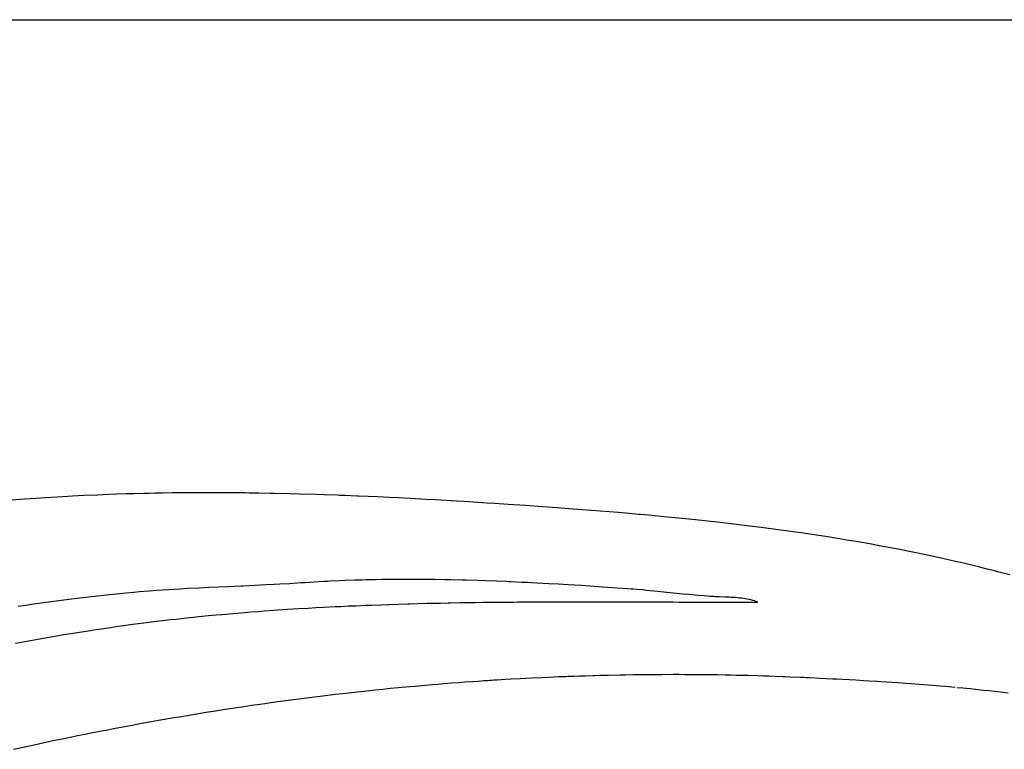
# Model space of a CAD drawing. Header units: inches. Extents: x 0 to 16, y 0 to 10.
# Tile 20 of 37: x 13.737 to 13.958, y 1.752 to 1.916. Entities that reach past the tile are written whole.
import ezdxf

# ---------------------------------------------------------------- set-up
doc = ezdxf.new("R2010")
doc.units = ezdxf.units.IN
doc.header["$LTSCALE"] = 0.935
doc.header["$MEASUREMENT"] = 0
doc.layers.get('0').update_dxf_attribs({"linetype": 'CONTINUOUS'})
doc.styles.get("Standard").update_dxf_attribs({"font": 'txt', "width": 0.8})

# ---------------------------------------------------------------- blocks, each defined once
blk = doc.blocks.new('*T24')
at = {"color": 2, "linetype": 'Continuous'}
for p, q in [((0, 0), (2.75, 0)), ((0, 0), (0, -1.875)), ((2.75, 0), (2.75, -1.875)), ((0, -0.75), (2.75, -0.75)), ((0, -1.25), (2.75, -1.25)), ((1.375, -1.25), (1.375, -1.5625)), ((0, -1.5625), (2.75, -1.5625)), ((0, -1.875), (2.75, -1.875))]:
    blk.add_line(p, q, dxfattribs=at)
at = {"color": 2, "linetype": 'Continuous', "attachment_point": 2, "line_spacing_factor": 0.9}
for s, insert, char_height, width in [('Apogee® 200 Bake Plate\\PFlange Mount', (1.375, -0.82812), 0.15625, 5.5), ('A-F-B2', (2.0625, -1.32812), 0.15625, 1.5), ('A', (0.6875, -1.32812), 0.15625, 0.25), ('\\Q15.0;ALL DIMENSIONS ARE IN INCHES', (1.375, -1.64354), 0.0825, 3.696)]:
    blk.add_mtext(s, dxfattribs=dict(at, insert=insert, char_height=char_height, width=width))

msp = doc.modelspace()

# ---------------------------------------------------------------- linework, layer by layer
at = {"color": 2, "linetype": 'Continuous'}
for p, q in [((13.73828, 1.80862), (13.7344, 1.80832)), ((13.74086, 1.80881), (13.73828, 1.80862)), ((13.74302, 1.80896), (13.74086, 1.80881)), ((13.7456, 1.80912), (13.74302, 1.80896)), ((13.7469, 1.8092), (13.7456, 1.80912)), ((13.74905, 1.80932), (13.7469, 1.8092)), ((13.75034, 1.80938), (13.74905, 1.80932)), ((13.75164, 1.80945), (13.75034, 1.80938)), ((13.75466, 1.80958), (13.75164, 1.80945)), ((13.75724, 1.80969), (13.75466, 1.80958)), ((13.75897, 1.80975), (13.75724, 1.80969)), ((13.76112, 1.80982), (13.75897, 1.80975)), ((13.76155, 1.80983), (13.76112, 1.80982)), ((13.76285, 1.80987), (13.76155, 1.80983)), ((13.765, 1.80992), (13.76285, 1.80987)), ((13.7663, 1.80995), (13.765, 1.80992)), ((13.76759, 1.80998), (13.7663, 1.80995)), ((13.76932, 1.81001), (13.76759, 1.80998)), ((13.77147, 1.81004), (13.76932, 1.81001)), ((13.7719, 1.81004), (13.77147, 1.81004)), ((13.77363, 1.81006), (13.7719, 1.81004)), ((13.77492, 1.81007), (13.77363, 1.81006)), ((13.77622, 1.81008), (13.77492, 1.81007)), ((13.77751, 1.81009), (13.77622, 1.81008)), ((13.77924, 1.81009), (13.77751, 1.81009)), ((13.78269, 1.81008), (13.77924, 1.81009)), ((13.78355, 1.81008), (13.78269, 1.81008)), ((13.78398, 1.81007), (13.78355, 1.81008)), ((13.78441, 1.81007), (13.78398, 1.81007)), ((13.78743, 1.81004), (13.78441, 1.81007)), ((13.78786, 1.81004), (13.78743, 1.81004)), ((13.78873, 1.81003), (13.78786, 1.81004)), ((13.78916, 1.81002), (13.78873, 1.81003)), ((13.79088, 1.81), (13.78916, 1.81002)), ((13.79347, 1.80995), (13.79088, 1.81)), ((13.79433, 1.80993), (13.79347, 1.80995)), ((13.79778, 1.80985), (13.79433, 1.80993)), ((13.79994, 1.8098), (13.79778, 1.80985)), ((13.80382, 1.80968), (13.79994, 1.8098)), ((13.80555, 1.80962), (13.80382, 1.80968)), ((13.80857, 1.80952), (13.80555, 1.80962)), ((13.809, 1.8095), (13.80857, 1.80952)), ((13.80943, 1.80948), (13.809, 1.8095)), ((13.80986, 1.80947), (13.80943, 1.80948)), ((13.81029, 1.80945), (13.80986, 1.80947)), ((13.81288, 1.80935), (13.81029, 1.80945)), ((13.81331, 1.80933), (13.81288, 1.80935)), ((13.81762, 1.80914), (13.81331, 1.80933)), ((13.82021, 1.80901), (13.81762, 1.80914)), ((13.82236, 1.80891), (13.82021, 1.80901)), ((13.82495, 1.80877), (13.82236, 1.80891)), ((13.8284, 1.80859), (13.82495, 1.80877)), ((13.83055, 1.80847), (13.8284, 1.80859)), ((13.83529, 1.80819), (13.83055, 1.80847)), ((13.83701, 1.80809), (13.83529, 1.80819)), ((13.84218, 1.80776), (13.83701, 1.80809)), ((13.8439, 1.80765), (13.84218, 1.80776)), ((13.84692, 1.80745), (13.8439, 1.80765)), ((13.85079, 1.80719), (13.84692, 1.80745)), ((13.85461, 1.80693), (13.85079, 1.80719)), ((13.85798, 1.80668), (13.85461, 1.80693)), ((13.86052, 1.8065), (13.85798, 1.80668)), ((13.86349, 1.80627), (13.86052, 1.8065)), ((13.87157, 1.80562), (13.86349, 1.80627)), ((13.87327, 1.80548), (13.87157, 1.80562)), ((13.87626, 1.80522), (13.87327, 1.80548)), ((13.87669, 1.80518), (13.87626, 1.80522)), ((13.87925, 1.80495), (13.87669, 1.80518)), ((13.88182, 1.8047), (13.87925, 1.80495)), ((13.88524, 1.80437), (13.88182, 1.8047)), ((13.88824, 1.80406), (13.88524, 1.80437)), ((13.89038, 1.80384), (13.88824, 1.80406)), ((13.89167, 1.8037), (13.89038, 1.80384)), ((13.89381, 1.80346), (13.89167, 1.8037)), ((13.89639, 1.80317), (13.89381, 1.80346)), ((13.89939, 1.80281), (13.89639, 1.80317)), ((13.9011, 1.8026), (13.89939, 1.80281)), ((13.90368, 1.80228), (13.9011, 1.8026)), ((13.90925, 1.80154), (13.90368, 1.80228)), ((13.91139, 1.80124), (13.90925, 1.80154)), ((13.91267, 1.80106), (13.91139, 1.80124)), ((13.91909, 1.80009), (13.91267, 1.80106)), ((13.92207, 1.79961), (13.91909, 1.80009)), ((13.92335, 1.79939), (13.92207, 1.79961)), ((13.92548, 1.79903), (13.92335, 1.79939)), ((13.92846, 1.79851), (13.92548, 1.79903)), ((13.93016, 1.7982), (13.92846, 1.79851)), ((13.93271, 1.79773), (13.93016, 1.7982)), ((13.93483, 1.79732), (13.93271, 1.79773)), ((13.93736, 1.79682), (13.93483, 1.79732)), ((13.94032, 1.79621), (13.93736, 1.79682)), ((13.942, 1.79585), (13.94032, 1.79621)), ((13.94411, 1.7954), (13.942, 1.79585)), ((13.94663, 1.79483), (13.94411, 1.7954)), ((13.94914, 1.79425), (13.94663, 1.79483)), ((13.95248, 1.79345), (13.94914, 1.79425)), ((13.95415, 1.79303), (13.95248, 1.79345)), ((13.95581, 1.79261), (13.95415, 1.79303)), ((13.95705, 1.79229), (13.95581, 1.79261)), ((13.95954, 1.79163), (13.95705, 1.79229)), ((13.7732, 1.78846), (13.7719, 1.78838)), ((13.77492, 1.78855), (13.7732, 1.78846)), ((13.77751, 1.78868), (13.77492, 1.78855)), ((13.77966, 1.78879), (13.77751, 1.78868)), ((13.78397, 1.78898), (13.77966, 1.78879)), ((13.78699, 1.78912), (13.78397, 1.78898)), ((13.78742, 1.78914), (13.78699, 1.78912)), ((13.78871, 1.7892), (13.78742, 1.78914)), ((13.79259, 1.78938), (13.78871, 1.7892)), ((13.79432, 1.78947), (13.79259, 1.78938)), ((13.79561, 1.78954), (13.79432, 1.78947)), ((13.79777, 1.78967), (13.79561, 1.78954)), ((13.79949, 1.78977), (13.79777, 1.78967)), ((13.80035, 1.78983), (13.79949, 1.78977)), ((13.80121, 1.78989), (13.80035, 1.78983)), ((13.80336, 1.79002), (13.80121, 1.78989)), ((13.80551, 1.79015), (13.80336, 1.79002)), ((13.80594, 1.79017), (13.80551, 1.79015)), ((13.80636, 1.79019), (13.80594, 1.79017)), ((13.80679, 1.79021), (13.80636, 1.79019)), ((13.80895, 1.79031), (13.80679, 1.79021)), ((13.81024, 1.79036), (13.80895, 1.79031)), ((13.81239, 1.79044), (13.81024, 1.79036)), ((13.81411, 1.79049), (13.81239, 1.79044)), ((13.81498, 1.79051), (13.81411, 1.79049)), ((13.81541, 1.79052), (13.81498, 1.79051)), ((13.81627, 1.79054), (13.81541, 1.79052)), ((13.81713, 1.79056), (13.81627, 1.79054)), ((13.81843, 1.79058), (13.81713, 1.79056)), ((13.82102, 1.79061), (13.81843, 1.79058)), ((13.82275, 1.79062), (13.82102, 1.79061)), ((13.82361, 1.79063), (13.82275, 1.79062)), ((13.82491, 1.79063), (13.82361, 1.79063)), ((13.82664, 1.79062), (13.82491, 1.79063)), ((13.8275, 1.79062), (13.82664, 1.79062)), ((13.82794, 1.79061), (13.8275, 1.79062)), ((13.82967, 1.7906), (13.82794, 1.79061)), ((13.83053, 1.79059), (13.82967, 1.7906)), ((13.83269, 1.79055), (13.83053, 1.79059)), ((13.83399, 1.79053), (13.83269, 1.79055)), ((13.83659, 1.79047), (13.83399, 1.79053)), ((13.83745, 1.79045), (13.83659, 1.79047)), ((13.84005, 1.79037), (13.83745, 1.79045)), ((13.84178, 1.79031), (13.84005, 1.79037)), ((13.84437, 1.79022), (13.84178, 1.79031)), ((13.84653, 1.79013), (13.84437, 1.79022)), ((13.84697, 1.79011), (13.84653, 1.79013)), ((13.8474, 1.79009), (13.84697, 1.79011)), ((13.84999, 1.78997), (13.8474, 1.79009)), ((13.85042, 1.78995), (13.84999, 1.78997)), ((13.85128, 1.78991), (13.85042, 1.78995)), ((13.85215, 1.78987), (13.85128, 1.78991)), ((13.85603, 1.78966), (13.85215, 1.78987)), ((13.85818, 1.78954), (13.85603, 1.78966)), ((13.86034, 1.78941), (13.85818, 1.78954)), ((13.86335, 1.78923), (13.86034, 1.78941)), ((13.86807, 1.78892), (13.86335, 1.78923)), ((13.87363, 1.78854), (13.86807, 1.78892)), ((13.8745, 1.78847), (13.87363, 1.78854)), ((13.87493, 1.78844), (13.8745, 1.78847)), ((13.87579, 1.78837), (13.87493, 1.78844)), ((13.7501, 1.78635), (13.74883, 1.78619)), ((13.75265, 1.78665), (13.7501, 1.78635)), ((13.75478, 1.78689), (13.75265, 1.78665)), ((13.75605, 1.78703), (13.75478, 1.78689)), ((13.75817, 1.78726), (13.75605, 1.78703)), ((13.76114, 1.78755), (13.75817, 1.78726)), ((13.76285, 1.78771), (13.76114, 1.78755)), ((13.76415, 1.78783), (13.76285, 1.78771)), ((13.7663, 1.788), (13.76415, 1.78783)), ((13.76716, 1.78806), (13.7663, 1.788)), ((13.76802, 1.78813), (13.76716, 1.78806)), ((13.7719, 1.78838), (13.76802, 1.78813)), ((13.87709, 1.78825), (13.87579, 1.78837)), ((13.87795, 1.78817), (13.87709, 1.78825)), ((13.87967, 1.78801), (13.87795, 1.78817)), ((13.88613, 1.78735), (13.87967, 1.78801)), ((13.88743, 1.78723), (13.88613, 1.78735)), ((13.88872, 1.7871), (13.88743, 1.78723)), ((13.88958, 1.78702), (13.88872, 1.7871)), ((13.89087, 1.78691), (13.88958, 1.78702)), ((13.89174, 1.78684), (13.89087, 1.78691)), ((13.89214, 1.78681), (13.89174, 1.78684)), ((13.89255, 1.78679), (13.89214, 1.78681)), ((13.89296, 1.78676), (13.89255, 1.78679)), ((13.89339, 1.78674), (13.89296, 1.78676)), ((13.89426, 1.78671), (13.89339, 1.78674)), ((13.89561, 1.78666), (13.89426, 1.78671)), ((13.89607, 1.78664), (13.89561, 1.78666)), ((13.89653, 1.78662), (13.89607, 1.78664)), ((13.89698, 1.78659), (13.89653, 1.78662)), ((13.89744, 1.78657), (13.89698, 1.78659)), ((13.8979, 1.78653), (13.89744, 1.78657)), ((13.89835, 1.78649), (13.8979, 1.78653)), ((13.89881, 1.78645), (13.89835, 1.78649)), ((13.89925, 1.7864), (13.89881, 1.78645)), ((13.8997, 1.78634), (13.89925, 1.7864)), ((13.90013, 1.78627), (13.8997, 1.78634)), ((13.90056, 1.7862), (13.90013, 1.78627)), ((13.7386, 1.7848), (13.7369, 1.78455)), ((13.73988, 1.78499), (13.7386, 1.7848)), ((13.74201, 1.78529), (13.73988, 1.78499)), ((13.74372, 1.78553), (13.74201, 1.78529)), ((13.74542, 1.78575), (13.74372, 1.78553)), ((13.74712, 1.78598), (13.74542, 1.78575)), ((13.74883, 1.78619), (13.74712, 1.78598)), ((13.79855, 1.78399), (13.79984, 1.78407)), ((13.79984, 1.78407), (13.802, 1.7842)), ((13.802, 1.7842), (13.80372, 1.78429)), ((13.80372, 1.78429), (13.80544, 1.78439)), ((13.80544, 1.78439), (13.80803, 1.78452)), ((13.80803, 1.78452), (13.80932, 1.78458)), ((13.80932, 1.78458), (13.81104, 1.78466)), ((13.81104, 1.78466), (13.81276, 1.78473)), ((13.81276, 1.78473), (13.81492, 1.78482)), ((13.81492, 1.78482), (13.81621, 1.78487)), ((13.81621, 1.78487), (13.81837, 1.78495)), ((13.81837, 1.78495), (13.82009, 1.78501)), ((13.82009, 1.78501), (13.82224, 1.78508)), ((13.82224, 1.78508), (13.8244, 1.78514)), ((13.8244, 1.78514), (13.82483, 1.78516)), ((13.82483, 1.78516), (13.82656, 1.7852)), ((13.82656, 1.7852), (13.82871, 1.78526)), ((13.82871, 1.78526), (13.83087, 1.78531)), ((13.83087, 1.78531), (13.83173, 1.78532)), ((13.83173, 1.78532), (13.83345, 1.78536)), ((13.83345, 1.78536), (13.83388, 1.78537)), ((13.83388, 1.78537), (13.83604, 1.78541)), ((13.83604, 1.78541), (13.83733, 1.78543)), ((13.83733, 1.78543), (13.83949, 1.78546)), ((13.83949, 1.78546), (13.84122, 1.78548)), ((13.84122, 1.78548), (13.84165, 1.78549)), ((13.84165, 1.78549), (13.84251, 1.7855)), ((13.84251, 1.7855), (13.84467, 1.78552)), ((13.84467, 1.78552), (13.8451, 1.78553)), ((13.8451, 1.78553), (13.84596, 1.78553)), ((13.84596, 1.78553), (13.84639, 1.78554)), ((13.84639, 1.78554), (13.84682, 1.78554)), ((13.84682, 1.78554), (13.84812, 1.78555)), ((13.84812, 1.78555), (13.84898, 1.78556)), ((13.84898, 1.78556), (13.84941, 1.78556)), ((13.84941, 1.78556), (13.84984, 1.78557)), ((13.84984, 1.78557), (13.852, 1.78558)), ((13.852, 1.78558), (13.85243, 1.78558)), ((13.85243, 1.78558), (13.85287, 1.78558)), ((13.85287, 1.78558), (13.8533, 1.78558)), ((13.8533, 1.78558), (13.85373, 1.78559)), ((13.85373, 1.78559), (13.85416, 1.78559)), ((13.85416, 1.78559), (13.85632, 1.7856)), ((13.85632, 1.7856), (13.85675, 1.7856)), ((13.85675, 1.7856), (13.85718, 1.7856)), ((13.85718, 1.7856), (13.85761, 1.7856)), ((13.85761, 1.7856), (13.85804, 1.7856)), ((13.85804, 1.7856), (13.85848, 1.7856)), ((13.85848, 1.7856), (13.85891, 1.7856)), ((13.85891, 1.7856), (13.86106, 1.78561)), ((13.86106, 1.78561), (13.86754, 1.7856)), ((13.86754, 1.7856), (13.87661, 1.78558)), ((13.87661, 1.78558), (13.87704, 1.78558)), ((13.87704, 1.78558), (13.8792, 1.78557)), ((13.8792, 1.78557), (13.88006, 1.78557)), ((13.88006, 1.78557), (13.88049, 1.78557)), ((13.88049, 1.78557), (13.88179, 1.78556)), ((13.88179, 1.78556), (13.88222, 1.78556)), ((13.88222, 1.78556), (13.88394, 1.78556)), ((13.88394, 1.78556), (13.88524, 1.78555)), ((13.88524, 1.78555), (13.88697, 1.78554)), ((13.88697, 1.78554), (13.88783, 1.78554)), ((13.88783, 1.78554), (13.88826, 1.78554)), ((13.88826, 1.78554), (13.88999, 1.78553)), ((13.88999, 1.78553), (13.89042, 1.78553)), ((13.89042, 1.78553), (13.89863, 1.78551)), ((13.89863, 1.78551), (13.89992, 1.78551)), ((13.89992, 1.78551), (13.90294, 1.78551)), ((13.90099, 1.78611), (13.90056, 1.7862)), ((13.9014, 1.78601), (13.90099, 1.78611)), ((13.9018, 1.78591), (13.9014, 1.78601)), ((13.90219, 1.78579), (13.9018, 1.78591)), ((13.90258, 1.78566), (13.90219, 1.78579)), ((13.90294, 1.78551), (13.90258, 1.78566)), ((13.77232, 1.78173), (13.77404, 1.78192)), ((13.77404, 1.78192), (13.77618, 1.78215)), ((13.77618, 1.78215), (13.77747, 1.78228)), ((13.77747, 1.78228), (13.77962, 1.78249)), ((13.77962, 1.78249), (13.78134, 1.78265)), ((13.78134, 1.78265), (13.78263, 1.78277)), ((13.78263, 1.78277), (13.78521, 1.783)), ((13.78521, 1.783), (13.78693, 1.78314)), ((13.78693, 1.78314), (13.78909, 1.78332)), ((13.78909, 1.78332), (13.79081, 1.78345)), ((13.79081, 1.78345), (13.7921, 1.78355)), ((13.7921, 1.78355), (13.79425, 1.7837)), ((13.79425, 1.7837), (13.79511, 1.78376)), ((13.79511, 1.78376), (13.79726, 1.78391)), ((13.79726, 1.78391), (13.79855, 1.78399)), ((13.75508, 1.77949), (13.75758, 1.77986)), ((13.75758, 1.77986), (13.75925, 1.78009)), ((13.75925, 1.78009), (13.7605, 1.78027)), ((13.7605, 1.78027), (13.76258, 1.78055)), ((13.76258, 1.78055), (13.76382, 1.78071)), ((13.76382, 1.78071), (13.76507, 1.78087)), ((13.76507, 1.78087), (13.76673, 1.78108)), ((13.76673, 1.78108), (13.76931, 1.78139)), ((13.76931, 1.78139), (13.77103, 1.78159)), ((13.77103, 1.78159), (13.77232, 1.78173)), ((13.74089, 1.77716), (13.74214, 1.77738)), ((13.74214, 1.77738), (13.74465, 1.77782)), ((13.74465, 1.77782), (13.74632, 1.77811)), ((13.74632, 1.77811), (13.74757, 1.77831)), ((13.74757, 1.77831), (13.74924, 1.77859)), ((13.74924, 1.77859), (13.75258, 1.77911)), ((13.75258, 1.77911), (13.75383, 1.77931)), ((13.75383, 1.77931), (13.75508, 1.77949)), ((13.73629, 1.7763), (13.73754, 1.77654)), ((13.73754, 1.77654), (13.73922, 1.77685)), ((13.73922, 1.77685), (13.74089, 1.77716)), ((13.85218, 1.76852), (13.85433, 1.76863)), ((13.85433, 1.76863), (13.85604, 1.7687)), ((13.85604, 1.7687), (13.85819, 1.76879)), ((13.85819, 1.76879), (13.85991, 1.76886)), ((13.85991, 1.76886), (13.86034, 1.76888)), ((13.86034, 1.76888), (13.86162, 1.76892)), ((13.86162, 1.76892), (13.86291, 1.76897)), ((13.86291, 1.76897), (13.8642, 1.76901)), ((13.8642, 1.76901), (13.86592, 1.76906)), ((13.86592, 1.76906), (13.86635, 1.76907)), ((13.86635, 1.76907), (13.86764, 1.76911)), ((13.86764, 1.76911), (13.8685, 1.76913)), ((13.8685, 1.76913), (13.86936, 1.76915)), ((13.86936, 1.76915), (13.87194, 1.7692)), ((13.87194, 1.7692), (13.87323, 1.76923)), ((13.87323, 1.76923), (13.87495, 1.76925)), ((13.87495, 1.76925), (13.87624, 1.76927)), ((13.87624, 1.76927), (13.87796, 1.76929)), ((13.87796, 1.76929), (13.87925, 1.7693)), ((13.87925, 1.7693), (13.88054, 1.76931)), ((13.88054, 1.76931), (13.8814, 1.76931)), ((13.8814, 1.76931), (13.88398, 1.76932)), ((13.88398, 1.76932), (13.88527, 1.76932)), ((13.88527, 1.76932), (13.88656, 1.76931)), ((13.88656, 1.76931), (13.88699, 1.76931)), ((13.88699, 1.76931), (13.88828, 1.7693)), ((13.88828, 1.7693), (13.88958, 1.76929)), ((13.88958, 1.76929), (13.89087, 1.76928)), ((13.89087, 1.76928), (13.89259, 1.76926)), ((13.89259, 1.76926), (13.89388, 1.76924)), ((13.89388, 1.76924), (13.89561, 1.76921)), ((13.89561, 1.76921), (13.8969, 1.76919)), ((13.8969, 1.76919), (13.89819, 1.76916)), ((13.89819, 1.76916), (13.89862, 1.76915)), ((13.89862, 1.76915), (13.89906, 1.76914)), ((13.89906, 1.76914), (13.90078, 1.7691)), ((13.90078, 1.7691), (13.90294, 1.76903)), ((13.90294, 1.76903), (13.90423, 1.76899)), ((13.90423, 1.76899), (13.90552, 1.76895)), ((13.90552, 1.76895), (13.90682, 1.76891)), ((13.90682, 1.76891), (13.90854, 1.76884)), ((13.90854, 1.76884), (13.90898, 1.76882)), ((13.90898, 1.76882), (13.91027, 1.76877)), ((13.91027, 1.76877), (13.91243, 1.76868)), ((13.91243, 1.76868), (13.91287, 1.76866)), ((13.91287, 1.76866), (13.9133, 1.76864)), ((13.9133, 1.76864), (13.91373, 1.76862)), ((13.91373, 1.76862), (13.91417, 1.7686)), ((13.91417, 1.7686), (13.9146, 1.76858)), ((13.9146, 1.76858), (13.91676, 1.76848)), ((13.82048, 1.76617), (13.82219, 1.76633)), ((13.82219, 1.76633), (13.8239, 1.7665)), ((13.8239, 1.7665), (13.82604, 1.76669)), ((13.82604, 1.76669), (13.82818, 1.76688)), ((13.82818, 1.76688), (13.8299, 1.76703)), ((13.8299, 1.76703), (13.83118, 1.76713)), ((13.83118, 1.76713), (13.83246, 1.76724)), ((13.83246, 1.76724), (13.83418, 1.76737)), ((13.83418, 1.76737), (13.83589, 1.7675)), ((13.83589, 1.7675), (13.83718, 1.7676)), ((13.83718, 1.7676), (13.83889, 1.76772)), ((13.83889, 1.76772), (13.84018, 1.76781)), ((13.84018, 1.76781), (13.84146, 1.7679)), ((13.84146, 1.7679), (13.84232, 1.76795)), ((13.84232, 1.76795), (13.84275, 1.76798)), ((13.84275, 1.76798), (13.84318, 1.76801)), ((13.84318, 1.76801), (13.8436, 1.76804)), ((13.8436, 1.76804), (13.84446, 1.76809)), ((13.84446, 1.76809), (13.84532, 1.76814)), ((13.84532, 1.76814), (13.84746, 1.76827)), ((13.84746, 1.76827), (13.84961, 1.76839)), ((13.84961, 1.76839), (13.85089, 1.76846)), ((13.85089, 1.76846), (13.85218, 1.76852)), ((13.91676, 1.76848), (13.91979, 1.76833)), ((13.91979, 1.76833), (13.92065, 1.76829)), ((13.92065, 1.76829), (13.92195, 1.76822)), ((13.92195, 1.76822), (13.92497, 1.76806)), ((13.92497, 1.76806), (13.92669, 1.76796)), ((13.92669, 1.76796), (13.92798, 1.76788)), ((13.92798, 1.76788), (13.9297, 1.76778)), ((13.9297, 1.76778), (13.93056, 1.76772)), ((13.93056, 1.76772), (13.93185, 1.76764)), ((13.93185, 1.76764), (13.93314, 1.76756)), ((13.93314, 1.76756), (13.93442, 1.76747)), ((13.93442, 1.76747), (13.93614, 1.76735)), ((13.93614, 1.76735), (13.93742, 1.76725)), ((13.93742, 1.76725), (13.93914, 1.76713)), ((13.93914, 1.76713), (13.94213, 1.76689)), ((13.94213, 1.76689), (13.94384, 1.76674)), ((13.94384, 1.76674), (13.94512, 1.76663)), ((13.94512, 1.76663), (13.94725, 1.76644)), ((13.94767, 1.76639), (13.94895, 1.76627)), ((13.80168, 1.76404), (13.80339, 1.76426)), ((13.80339, 1.76426), (13.80467, 1.76442)), ((13.80467, 1.76442), (13.80638, 1.76462)), ((13.80638, 1.76462), (13.80808, 1.76483)), ((13.80808, 1.76483), (13.80979, 1.76503)), ((13.80979, 1.76503), (13.81108, 1.76517)), ((13.81108, 1.76517), (13.81236, 1.76532)), ((13.81236, 1.76532), (13.8145, 1.76555)), ((13.8145, 1.76555), (13.81578, 1.76569)), ((13.81578, 1.76569), (13.81706, 1.76582)), ((13.81706, 1.76582), (13.81877, 1.766)), ((13.81877, 1.766), (13.82048, 1.76617)), ((13.94895, 1.76627), (13.95065, 1.7661)), ((13.95065, 1.7661), (13.95193, 1.76597)), ((13.95193, 1.76597), (13.95363, 1.76579)), ((13.95363, 1.76579), (13.9549, 1.76565)), ((13.9549, 1.76565), (13.95617, 1.76551)), ((13.95617, 1.76551), (13.95745, 1.76536)), ((13.95745, 1.76536), (13.95914, 1.76515)), ((13.78547, 1.76179), (13.7876, 1.76211)), ((13.7876, 1.76211), (13.7893, 1.76236)), ((13.7893, 1.76236), (13.79058, 1.76254)), ((13.79058, 1.76254), (13.79229, 1.76279)), ((13.79229, 1.76279), (13.79357, 1.76296)), ((13.79357, 1.76296), (13.7957, 1.76326)), ((13.7957, 1.76326), (13.79698, 1.76343)), ((13.79698, 1.76343), (13.79869, 1.76366)), ((13.79869, 1.76366), (13.79997, 1.76383)), ((13.79997, 1.76383), (13.80168, 1.76404)), ((13.77183, 1.75959), (13.77311, 1.7598)), ((13.77311, 1.7598), (13.77481, 1.76009)), ((13.77481, 1.76009), (13.77694, 1.76044)), ((13.77694, 1.76044), (13.77907, 1.76079)), ((13.77907, 1.76079), (13.7812, 1.76113)), ((13.7812, 1.76113), (13.78333, 1.76146)), ((13.78333, 1.76146), (13.78547, 1.76179)), ((13.75865, 1.7572), (13.76035, 1.75752)), ((13.76035, 1.75752), (13.76247, 1.75792)), ((13.76247, 1.75792), (13.76459, 1.75831)), ((13.76459, 1.75831), (13.76672, 1.75869)), ((13.76672, 1.75869), (13.76842, 1.75899)), ((13.76842, 1.75899), (13.7697, 1.75922)), ((13.7697, 1.75922), (13.77183, 1.75959)), ((13.74637, 1.75477), (13.74891, 1.75529)), ((13.74891, 1.75529), (13.75018, 1.75555)), ((13.75018, 1.75555), (13.75187, 1.75589)), ((13.75187, 1.75589), (13.75356, 1.75622)), ((13.75356, 1.75622), (13.75526, 1.75655)), ((13.75526, 1.75655), (13.7561, 1.75672)), ((13.7561, 1.75672), (13.75653, 1.7568)), ((13.75653, 1.7568), (13.75695, 1.75688)), ((13.75695, 1.75688), (13.75865, 1.7572)), ((13.73836, 1.75304), (13.74047, 1.75351)), ((13.74047, 1.75351), (13.74173, 1.75378)), ((13.74173, 1.75378), (13.74342, 1.75415)), ((13.74342, 1.75415), (13.74468, 1.75442)), ((13.74468, 1.75442), (13.74637, 1.75477)), ((13.73584, 1.75247), (13.73836, 1.75304))]:
    msp.add_line(p, q, dxfattribs=at)

# ---------------------------------------------------------------- block references
msp.add_blockref('*T24', (13.225, 1.91632))

doc.saveas('drawing.dxf')
